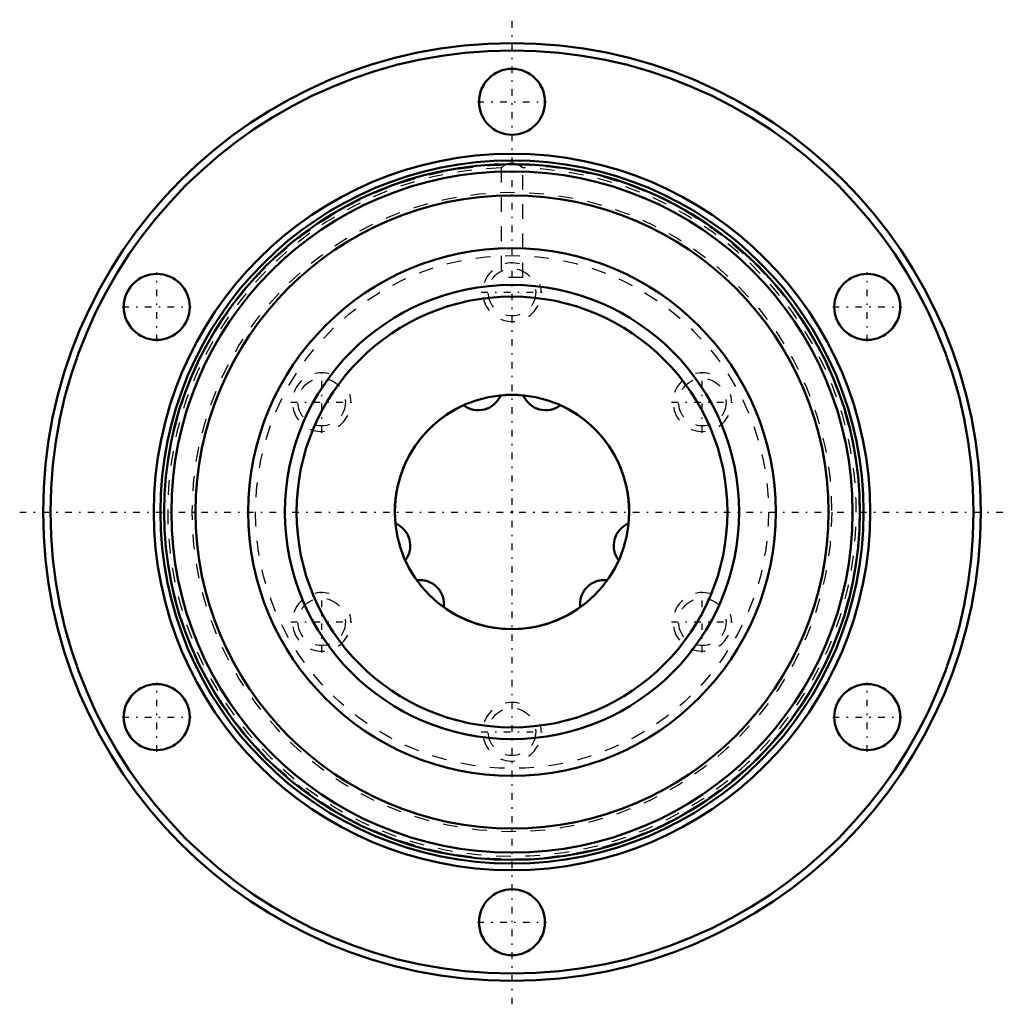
# Model space of a CAD drawing. Header units: millimetres. Extents: x -33.6 to 33.6, y -33.6 to 33.6.
import ezdxf

# ---------------------------------------------------------------- set-up
doc = ezdxf.new("R2010")
doc.units = ezdxf.units.MM
doc.linetypes.add('Center', pattern=[1.5, 0.45, -0.5, 0.05, -0.5])
doc.linetypes.add('Dashed', pattern=[2, 1, -1])
for name, color, linetype, lineweight in [('2d ConnectionPoints', 7, 'Continuous', 50), ('AM_0', 7, 'Continuous', 50), ('AM_5', 3, 'Continuous', 25), ('AM_7', 7, 'Center', 25), ('AM_9', 6, 'Dashed', 25)]:
    doc.layers.add(name, color=color, linetype=linetype, lineweight=lineweight)

# ---------------------------------------------------------------- blocks, each defined once
blk = doc.blocks.new('1_LTR_16A_LTRA_ACyl_1_0_in_LTR16A_50L_0_0__2')
at = {"layer": 'AM_0'}
for centre, radius in [((0, 0), 32), ((0, 0), 31.5), ((0, 28), 2.25), ((0, 0), 24.446), ((0, 0), 24), ((0, 0), 23.75), ((0, 0), 23.25), ((0, 0), 21.6), ((0, 0), 18), ((-24.249, 14), 2.25), ((24.249, 14), 2.25), ((0, 0), 15.5), ((0, 0), 14.7), ((0, 0), 8), ((-24.249, -14), 2.25), ((24.249, -14), 2.25), ((0, -28), 2.25)]:
    blk.add_circle(centre, radius, dxfattribs=at)
at = {"layer": 'AM_7'}
for p, q in [((0, -33.6), (0, 33.6)), ((-2.363, 28), (2.362, 28)), ((-24.249, 11.637), (-24.249, 16.362)), ((24.249, 11.637), (24.249, 16.362)), ((-2.1, 15), (2.1, 15)), ((-26.611, 14), (-21.886, 14)), ((21.886, 14), (26.611, 14)), ((-12.99, 5.4), (-12.99, 9.6)), ((12.99, 5.4), (12.99, 9.6)), ((-15.09, 7.5), (-10.89, 7.5)), ((10.89, 7.5), (15.09, 7.5)), ((-33.6, 0), (33.6, 0)), ((-12.99, -9.6), (-12.99, -5.4)), ((12.99, -9.6), (12.99, -5.4)), ((-15.09, -7.5), (-10.89, -7.5)), ((10.89, -7.5), (15.09, -7.5)), ((-24.249, -16.363), (-24.249, -11.638)), ((24.249, -16.363), (24.249, -11.638)), ((-26.611, -14), (-21.886, -14)), ((21.886, -14), (26.611, -14)), ((-2.1, -15), (2.1, -15)), ((-2.363, -28), (2.362, -28))]:
    blk.add_line(p, q, dxfattribs=at)
at = {"layer": 'AM_9'}
for p, q in [((-0.75, 23.494), (-0.75, 16)), ((0.75, 16), (0.75, 23.494)), ((0.75, 16), (-0.75, 16))]:
    blk.add_line(p, q, dxfattribs=at)
for points in [[(-0.75, 23.488), (-0.739, 23.497), (-0.68, 23.542), (-0.569, 23.621), (-0.386, 23.731), (-0.186, 23.812), (-0.015, 23.838), (0.158, 23.819), (0.357, 23.746), (0.57, 23.62), (0.584, 23.611)], [(0.584, 23.611), (0.694, 23.531), (0.745, 23.492), (0.75, 23.488)]]:
    blk.add_lwpolyline(points, dxfattribs=at)
for centre, radius in [((0, 0), 23.7), ((0, 0), 21.818), ((0, 0), 17.5), ((0, 15), 1.621), ((-12.99, 7.5), 1.621), ((12.99, 7.5), 1.621), ((-12.99, -7.5), 1.621), ((12.99, -7.5), 1.621), ((0, -15), 1.621)]:
    blk.add_circle(centre, radius, dxfattribs=at)
blk.add_arc((0, 0), 23.5, 91.81139, 88.1897, dxfattribs=at)
blk = doc.blocks.new('2_LTR_16A_LTRA_ACyl_2_0_in_LTR16A_50L_0_0__2')
at = {"layer": 'AM_0'}
for centre, radius in [((0, 0), 32), ((0, 0), 31.5), ((0, 28), 2.25), ((0, 0), 24.446), ((0, 0), 24), ((0, 0), 23.75), ((0, 0), 23.25), ((0, 0), 21.6), ((0, 0), 18), ((-24.249, 14), 2.25), ((24.249, 14), 2.25), ((0, 0), 15.5), ((0, 0), 14.7), ((0, 0), 8), ((-24.249, -14), 2.25), ((24.249, -14), 2.25), ((0, -28), 2.25)]:
    blk.add_circle(centre, radius, dxfattribs=at)
at = {"layer": 'AM_5', "linetype": 'Dashed'}
for centre in [(0, 15), (-12.99, 7.5), (12.99, 7.5), (-12.99, -7.5), (12.99, -7.5), (0, -15)]:
    blk.add_arc(centre, 2, 75, 15, dxfattribs=at)
at = {"layer": 'AM_9'}
for p, q in [((0.692, 23.533), (0.75, 23.488)), ((-0.75, 23.494), (-0.75, 16)), ((0.75, 16), (0.75, 23.494)), ((0.75, 16), (-0.75, 16))]:
    blk.add_line(p, q, dxfattribs=at)
blk.add_lwpolyline([(-0.75, 23.488), (-0.739, 23.497), (-0.68, 23.542), (-0.569, 23.621), (-0.386, 23.731), (-0.186, 23.812), (-0.015, 23.838), (0.158, 23.819), (0.357, 23.746), (0.57, 23.62), (0.692, 23.533)], dxfattribs=at)
for centre, radius in [((0, 0), 23.7), ((0, 0), 21.818), ((0, 0), 17.5), ((0, 15), 1.621), ((-12.99, 7.5), 1.621), ((12.99, 7.5), 1.621), ((-12.99, -7.5), 1.621), ((12.99, -7.5), 1.621), ((0, -15), 1.621)]:
    blk.add_circle(centre, radius, dxfattribs=at)
blk.add_arc((0, 0), 23.5, 91.81139, 88.1897, dxfattribs=at)
blk = doc.blocks.new('3_LTR_16A50_LTRA_Shaft_0_in_LTR16A_50L_0_0__2')
at = {"layer": 'AM_0'}
for centre, radius, start, end in [((-2.303, 8.597), 1.65, 232.63087, 337.36913), ((0, 0), 8, 84.40093, 95.59907), ((2.303, 8.597), 1.65, 202.63087, 307.36913), ((0, 0), 8, 114.40093, 185.59907), ((0, 0), 8, 354.40093, 65.59907), ((-8.597, -2.303), 1.65, 322.63087, 67.36913), ((8.597, -2.303), 1.65, 112.63087, 217.36913), ((0, 0), 8, 204.40093, 215.59907), ((0, 0), 8, 324.40093, 335.59907), ((-6.293, -6.293), 1.65, 352.63087, 97.36913), ((6.293, -6.293), 1.65, 82.63087, 187.36913), ((0, 0), 8, 234.40093, 305.59907)]:
    blk.add_arc(centre, radius, start, end, dxfattribs=at)

msp = doc.modelspace()

# ---------------------------------------------------------------- linework, layer by layer
at = {"layer": '2d ConnectionPoints'}
msp.add_point((0, 0), dxfattribs=at)
msp.add_point((0, 0), dxfattribs=at)
msp.add_point((0, 0), dxfattribs=at)

# ---------------------------------------------------------------- block references
for name in ['1_LTR_16A_LTRA_ACyl_1_0_in_LTR16A_50L_0_0__2', '2_LTR_16A_LTRA_ACyl_2_0_in_LTR16A_50L_0_0__2', '3_LTR_16A50_LTRA_Shaft_0_in_LTR16A_50L_0_0__2']:
    msp.add_blockref(name, (0, 0))

doc.saveas('drawing.dxf')
